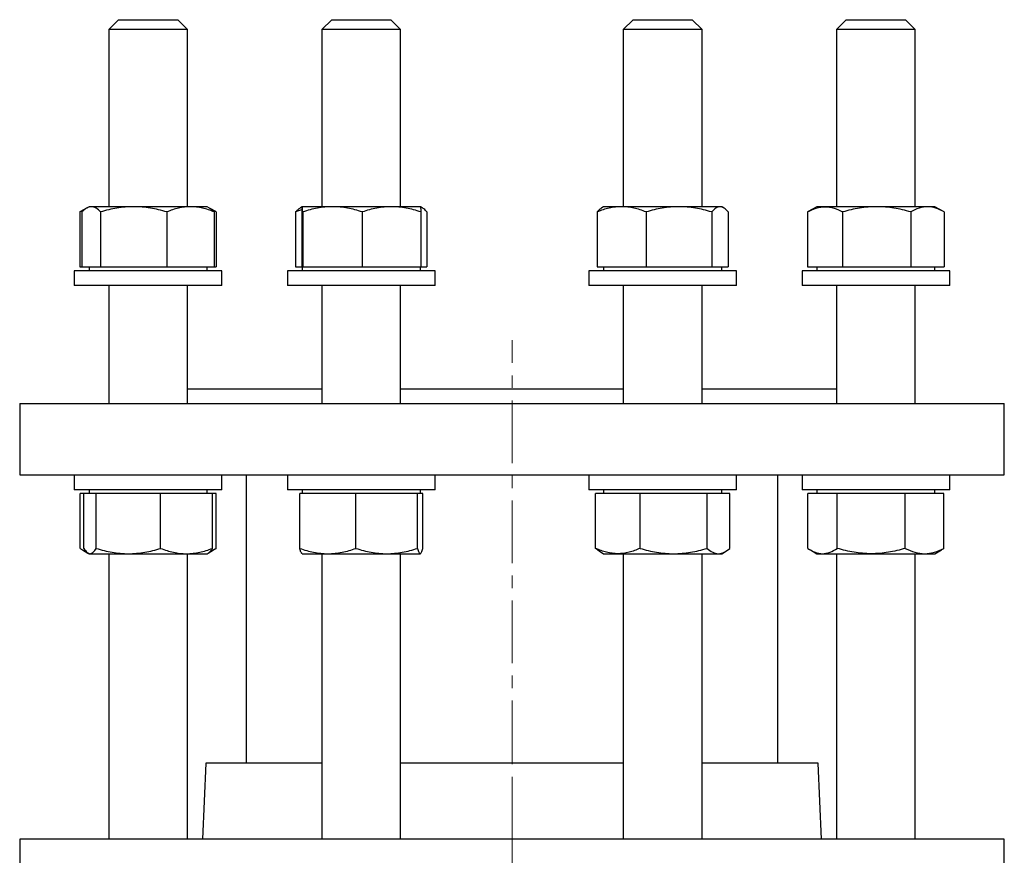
# Model space of a CAD drawing. Header units: millimetres. Extents: x 55 to 706, y 55 to 704.
# Tile 2 of 5: x 65 to 265, y 210 to 380. Entities that reach past the tile are written whole.
import ezdxf

# ---------------------------------------------------------------- set-up
doc = ezdxf.new("R2010")
doc.units = ezdxf.units.MM
doc.linetypes.add('CENTERX2', pattern=[20.32, 12.7, -2.54, 2.54, -2.54])
doc.layers.add('FORMAT', color=7, linetype='Continuous')

msp = doc.modelspace()

# ---------------------------------------------------------------- linework, layer by layer
at = {"color": 7, "linetype": 'Continuous', "lineweight": 25}
for p, q in [((85.47, 379.93), (83.47, 377.93)), ((85.47, 379.93), (97.47, 379.93)), ((99.47, 377.93), (97.47, 379.93)), ((128.76, 379.93), (126.76, 377.93)), ((128.76, 379.93), (140.76, 379.93)), ((142.76, 377.93), (140.76, 379.93)), ((189.99, 379.93), (187.99, 377.93)), ((189.99, 379.93), (201.99, 379.93)), ((203.99, 377.93), (201.99, 379.93)), ((233.29, 379.93), (231.29, 377.93)), ((233.29, 379.93), (245.29, 379.93)), ((247.29, 377.93), (245.29, 379.93)), ((83.47, 377.93), (83.47, 341.93)), ((99.47, 377.93), (83.47, 377.93)), ((99.47, 341.93), (99.47, 377.93)), ((126.76, 377.93), (126.76, 341.93)), ((142.76, 377.93), (126.76, 377.93)), ((142.76, 341.93), (142.76, 377.93)), ((187.99, 377.93), (187.99, 341.93)), ((203.99, 377.93), (187.99, 377.93)), ((203.99, 341.93), (203.99, 377.93)), ((231.29, 377.93), (231.29, 341.93)), ((247.29, 377.93), (231.29, 377.93)), ((247.29, 341.93), (247.29, 377.93)), ((77.61, 340.86), (77.73, 340.93)), ((77.61, 340.86), (77.61, 329.73)), ((78.95, 341.64), (77.73, 340.93)), ((78.03, 340.86), (78.03, 329.73)), ((79.47, 341.93), (78.99, 341.66)), ((79.92, 341.93), (79.47, 341.93)), ((88.53, 341.93), (79.92, 341.93)), ((81.82, 340.86), (81.82, 329.73)), ((100.08, 341.93), (88.53, 341.93)), ((95.25, 340.86), (95.25, 329.73)), ((103.47, 341.93), (100.08, 341.93)), ((103.94, 341.66), (103.47, 341.93)), ((105.21, 340.93), (103.94, 341.66)), ((104.9, 340.86), (104.9, 329.73)), ((105.32, 340.86), (105.32, 329.73)), ((121.43, 340.86), (121.43, 329.73)), ((122.76, 341.93), (122.39, 341.72)), ((122.66, 340.86), (122.66, 329.73)), ((128.92, 341.93), (122.77, 341.93)), ((122.87, 340.86), (122.87, 329.73)), ((140.92, 341.93), (128.92, 341.93)), ((134.97, 340.86), (134.97, 329.73)), ((146.76, 341.93), (140.92, 341.93)), ((147.14, 341.72), (146.76, 341.93)), ((146.87, 340.86), (146.87, 329.73)), ((148.09, 340.86), (148.09, 329.73)), ((182.66, 340.86), (182.66, 329.73)), ((183.99, 341.93), (183.62, 341.72)), ((187.63, 341.93), (183.99, 341.93)), ((199.27, 341.93), (187.63, 341.93)), ((192.61, 340.86), (192.61, 329.73)), ((207.63, 341.93), (199.27, 341.93)), ((205.94, 340.86), (205.94, 329.73)), ((207.99, 341.93), (207.63, 341.93)), ((208.37, 341.72), (207.99, 341.93)), ((209.32, 340.86), (209.32, 329.73)), ((225.43, 340.86), (225.55, 340.93)), ((225.43, 340.86), (225.43, 329.73)), ((227.29, 341.93), (225.55, 340.93)), ((228.99, 341.93), (227.29, 341.93)), ((239.47, 341.93), (228.99, 341.93)), ((232.54, 340.86), (232.54, 329.73)), ((249.77, 341.93), (239.47, 341.93)), ((246.39, 340.86), (246.39, 329.73)), ((251.29, 341.93), (249.77, 341.93)), ((253.03, 340.93), (251.29, 341.93)), ((253.14, 340.86), (253.14, 329.73)), ((76.47, 328.93), (76.47, 325.93)), ((106.47, 328.93), (76.47, 328.93)), ((77.61, 329.73), (78.03, 329.73)), ((78.03, 329.73), (79.92, 329.73)), ((79.47, 329.73), (79.47, 328.93)), ((79.92, 329.73), (81.82, 329.73)), ((81.82, 329.73), (88.53, 329.73)), ((88.53, 329.73), (95.25, 329.73)), ((95.25, 329.73), (100.08, 329.73)), ((100.08, 329.73), (104.9, 329.73)), ((103.47, 328.93), (103.47, 329.73)), ((104.9, 329.73), (105.32, 329.73)), ((106.47, 325.93), (106.47, 328.93)), ((119.76, 328.93), (119.76, 325.93)), ((149.76, 328.93), (119.76, 328.93)), ((121.43, 329.73), (122.66, 329.73)), ((122.66, 329.73), (122.77, 329.73)), ((122.76, 329.73), (122.76, 328.93)), ((122.77, 329.73), (122.87, 329.73)), ((122.87, 329.73), (128.92, 329.73)), ((128.92, 329.73), (134.97, 329.73)), ((134.97, 329.73), (140.92, 329.73)), ((140.92, 329.73), (146.87, 329.73)), ((146.76, 328.93), (146.76, 329.73)), ((146.87, 329.73), (148.09, 329.73)), ((149.76, 325.93), (149.76, 328.93)), ((180.99, 328.93), (180.99, 325.93)), ((210.99, 328.93), (180.99, 328.93)), ((182.66, 329.73), (187.63, 329.73)), ((183.99, 329.73), (183.99, 328.93)), ((187.63, 329.73), (192.61, 329.73)), ((192.61, 329.73), (199.27, 329.73)), ((199.27, 329.73), (205.94, 329.73)), ((205.94, 329.73), (207.63, 329.73)), ((207.63, 329.73), (209.32, 329.73)), ((207.99, 328.93), (207.99, 329.73)), ((210.99, 325.93), (210.99, 328.93)), ((224.29, 328.93), (224.29, 325.93)), ((228.68, 328.93), (224.29, 328.93)), ((225.43, 329.73), (228.99, 329.73)), ((227.29, 329.73), (227.29, 328.93)), ((254.29, 328.93), (228.68, 328.93)), ((228.99, 329.73), (232.54, 329.73)), ((232.54, 329.73), (239.47, 329.73)), ((239.47, 329.73), (246.39, 329.73)), ((246.39, 329.73), (249.77, 329.73)), ((249.77, 329.73), (253.14, 329.73)), ((251.29, 328.93), (251.29, 329.73)), ((254.29, 325.93), (254.29, 328.93)), ((106.47, 325.93), (76.47, 325.93)), ((83.47, 325.93), (83.47, 301.93)), ((99.47, 301.93), (99.47, 325.93)), ((149.76, 325.93), (119.76, 325.93)), ((126.76, 325.93), (126.76, 301.93)), ((142.76, 301.93), (142.76, 325.93)), ((210.99, 325.93), (180.99, 325.93)), ((187.99, 325.93), (187.99, 301.93)), ((203.99, 301.93), (203.99, 325.93)), ((228.68, 325.93), (224.29, 325.93)), ((254.29, 325.93), (228.68, 325.93)), ((231.29, 325.93), (231.29, 301.93)), ((247.29, 301.93), (247.29, 325.93)), ((99.47, 304.93), (126.76, 304.93)), ((142.76, 304.93), (187.99, 304.93)), ((203.99, 304.93), (231.29, 304.93)), ((65.38, 301.93), (65.38, 287.43)), ((65.38, 301.93), (265.38, 301.93)), ((265.38, 287.43), (265.38, 301.93)), ((65.38, 287.43), (265.38, 287.43)), ((76.47, 287.43), (76.47, 284.43)), ((106.47, 284.43), (106.47, 287.43)), ((111.38, 287.43), (111.38, 228.9)), ((119.76, 287.43), (119.76, 284.43)), ((149.76, 284.43), (149.76, 287.43)), ((180.99, 287.43), (180.99, 284.43)), ((210.99, 284.43), (210.99, 287.43)), ((219.38, 228.9), (219.38, 287.43)), ((224.29, 287.43), (224.29, 284.43)), ((254.29, 284.43), (254.29, 287.43)), ((106.47, 284.43), (76.47, 284.43)), ((79.47, 284.43), (79.47, 283.63)), ((103.47, 283.63), (103.47, 284.43)), ((149.76, 284.43), (119.76, 284.43)), ((122.76, 284.43), (122.76, 283.63)), ((146.76, 283.63), (146.76, 284.43)), ((210.99, 284.43), (180.99, 284.43)), ((183.99, 284.43), (183.99, 283.63)), ((207.99, 283.63), (207.99, 284.43)), ((228.68, 284.43), (224.29, 284.43)), ((227.29, 284.43), (227.29, 283.63)), ((254.29, 284.43), (228.68, 284.43)), ((251.29, 283.63), (251.29, 284.43)), ((77.65, 272.51), (77.65, 283.63)), ((78.4, 283.63), (77.65, 283.63)), ((78.4, 272.51), (78.4, 283.63)), ((79.67, 283.63), (78.4, 283.63)), ((80.94, 283.63), (79.67, 283.63)), ((80.94, 272.51), (80.94, 283.63)), ((87.47, 283.63), (80.94, 283.63)), ((94.01, 283.63), (87.47, 283.63)), ((94.01, 272.51), (94.01, 283.63)), ((99.27, 283.63), (94.01, 283.63)), ((104.53, 283.63), (99.27, 283.63)), ((104.53, 272.51), (104.53, 283.63)), ((105.28, 283.63), (104.53, 283.63)), ((105.28, 272.51), (105.28, 283.63)), ((122.26, 272.51), (122.26, 283.63)), ((127.98, 283.63), (122.26, 283.63)), ((133.69, 283.63), (127.98, 283.63)), ((133.69, 272.51), (133.69, 283.63)), ((139.94, 283.63), (133.69, 283.63)), ((146.19, 283.63), (139.94, 283.63)), ((146.19, 272.51), (146.19, 283.63)), ((146.73, 283.63), (146.19, 283.63)), ((147.27, 283.63), (146.73, 283.63)), ((147.27, 272.51), (147.27, 283.63)), ((182.37, 272.51), (182.37, 283.63)), ((186.88, 283.63), (182.37, 283.63)), ((191.38, 283.63), (186.88, 283.63)), ((191.38, 272.51), (191.38, 283.63)), ((198.19, 283.63), (191.38, 283.63)), ((205, 283.63), (198.19, 283.63)), ((205, 272.51), (205, 283.63)), ((207.31, 283.63), (205, 283.63)), ((209.62, 283.63), (207.31, 283.63)), ((209.62, 272.51), (209.62, 283.63)), ((225.47, 272.51), (225.47, 283.63)), ((228.46, 283.63), (225.47, 283.63)), ((231.45, 283.63), (228.46, 283.63)), ((231.45, 272.51), (231.45, 283.63)), ((238.36, 283.63), (231.45, 283.63)), ((245.27, 283.63), (238.36, 283.63)), ((245.27, 272.51), (245.27, 283.63)), ((249.18, 283.63), (245.27, 283.63)), ((253.1, 283.63), (249.18, 283.63)), ((253.1, 272.51), (253.1, 283.63)), ((78.17, 272.19), (79.25, 271.56)), ((103.68, 271.55), (104.77, 272.19)), ((225.99, 272.19), (227.29, 271.43)), ((251.29, 271.43), (252.59, 272.19)), ((79.26, 271.55), (79.47, 271.43)), ((79.47, 271.43), (79.67, 271.43)), ((79.67, 271.43), (87.47, 271.43)), ((83.47, 271.43), (83.47, 213.4)), ((87.47, 271.43), (99.27, 271.43)), ((99.27, 271.43), (103.47, 271.43)), ((99.47, 213.4), (99.47, 271.43)), ((103.47, 271.43), (103.68, 271.55)), ((122.73, 271.46), (122.76, 271.43)), ((122.76, 271.43), (127.98, 271.43)), ((126.76, 271.43), (126.76, 213.4)), ((127.98, 271.43), (139.94, 271.43)), ((139.94, 271.43), (146.73, 271.43)), ((142.76, 213.4), (142.76, 271.43)), ((146.73, 271.43), (146.76, 271.43)), ((146.76, 271.43), (146.8, 271.46)), ((183.26, 271.85), (183.99, 271.43)), ((183.99, 271.43), (186.88, 271.43)), ((186.88, 271.43), (198.19, 271.43)), ((187.99, 271.43), (187.99, 213.4)), ((198.19, 271.43), (207.31, 271.43)), ((203.99, 213.4), (203.99, 271.43)), ((207.31, 271.43), (207.99, 271.43)), ((207.99, 271.43), (208.72, 271.85)), ((227.29, 271.43), (228.46, 271.43)), ((228.46, 271.43), (238.36, 271.43)), ((231.29, 271.43), (231.29, 213.4)), ((238.36, 271.43), (249.18, 271.43)), ((247.29, 213.4), (247.29, 271.43)), ((249.18, 271.43), (251.29, 271.43)), ((103.2, 228.9), (102.53, 213.4)), ((126.76, 228.9), (103.2, 228.9)), ((165.38, 228.9), (142.76, 228.9)), ((187.99, 228.9), (165.38, 228.9)), ((227.56, 228.9), (203.99, 228.9)), ((228.23, 213.4), (227.56, 228.9)), ((65.38, 213.4), (65.38, 201.4)), ((165.38, 213.4), (65.38, 213.4)), ((265.38, 213.4), (165.38, 213.4)), ((265.38, 201.4), (265.38, 213.4))]:
    msp.add_line(p, q, dxfattribs=at)
for points, knots in [([(78.5, 341.31), (78.42, 341.27), (78.12, 341.14), (77.83, 340.98), (77.61, 340.86)], [0, 0, 0, 0, 0.279575, 1, 1, 1, 1]), ([(79.92, 341.93), (79.76, 341.93), (79.6, 341.91), (79.28, 341.81), (79.13, 341.74), (78.65, 341.46), (78.34, 341.19), (78.03, 340.86)], [0, 0, 0, 0, 0.25, 0.25, 0.5, 0.5, 1, 1, 1, 1]), ([(81.82, 340.86), (81.51, 341.19), (81.2, 341.46), (80.57, 341.83), (80.25, 341.93), (79.92, 341.93)], [0, 0, 0, 0, 0.5, 0.5, 1, 1, 1, 1]), ([(88.53, 341.93), (87.97, 341.93), (87.4, 341.91), (86.25, 341.81), (85.69, 341.74), (84, 341.46), (82.9, 341.19), (81.82, 340.86)], [0, 0, 0, 0, 0.25, 0.25, 0.5, 0.5, 1, 1, 1, 1]), ([(95.25, 340.86), (94.16, 341.19), (93.04, 341.46), (90.8, 341.83), (89.67, 341.93), (88.53, 341.93)], [0, 0, 0, 0, 0.5, 0.5, 1, 1, 1, 1]), ([(100.08, 341.93), (99.67, 341.93), (99.26, 341.91), (98.44, 341.81), (98.04, 341.74), (96.83, 341.46), (96.04, 341.19), (95.25, 340.86)], [0, 0, 0, 0, 0.25, 0.25, 0.5, 0.5, 1, 1, 1, 1]), ([(104.9, 340.86), (104.11, 341.19), (103.32, 341.46), (101.71, 341.83), (100.9, 341.93), (100.08, 341.93)], [0, 0, 0, 0, 0.5, 0.5, 1, 1, 1, 1]), ([(103.94, 341.66), (103.97, 341.64), (104.1, 341.57), (104.32, 341.41), (104.62, 341.16), (104.81, 340.96), (104.9, 340.86)], [0, 0, 0, 0, 0.0865816, 0.3909881, 0.6955325, 1, 1, 1, 1]), ([(105.32, 340.86), (105.14, 340.97), (104.83, 341.15), (104.51, 341.3), (104.37, 341.36)], [0, 0, 0, 0, 0.577631, 1, 1, 1, 1]), ([(121.43, 340.86), (121.51, 340.94), (121.65, 341.11), (121.89, 341.35), (122.14, 341.57), (122.32, 341.67), (122.39, 341.71)], [0, 0, 0, 0, 0.22623, 0.452632, 0.77748, 1, 1, 1, 1]), ([(122.69, 341.31), (122.52, 341.26), (122.1, 341.13), (121.69, 340.96), (121.43, 340.86)], [0, 0, 0, 0, 0.390864, 1, 1, 1, 1]), ([(122.77, 341.93), (122.76, 341.93), (122.75, 341.91), (122.73, 341.81), (122.72, 341.74), (122.7, 341.46), (122.68, 341.19), (122.66, 340.86)], [0, 0, 0, 0, 0.25, 0.25, 0.5, 0.5, 1, 1, 1, 1]), ([(122.87, 340.86), (122.85, 341.19), (122.83, 341.46), (122.8, 341.83), (122.78, 341.93), (122.77, 341.93)], [0, 0, 0, 0, 0.5, 0.5, 1, 1, 1, 1]), ([(128.92, 341.93), (128.4, 341.93), (127.89, 341.91), (126.87, 341.81), (126.36, 341.74), (124.85, 341.46), (123.86, 341.19), (122.87, 340.86)], [0, 0, 0, 0, 0.25, 0.25, 0.5, 0.5, 1, 1, 1, 1]), ([(134.97, 340.86), (133.98, 341.19), (132.98, 341.46), (130.97, 341.83), (129.95, 341.93), (128.92, 341.93)], [0, 0, 0, 0, 0.5, 0.5, 1, 1, 1, 1]), ([(140.92, 341.93), (140.41, 341.93), (139.91, 341.91), (138.9, 341.81), (138.4, 341.74), (136.91, 341.46), (135.93, 341.19), (134.97, 340.86)], [0, 0, 0, 0, 0.25, 0.25, 0.5, 0.5, 1, 1, 1, 1]), ([(146.87, 340.86), (145.9, 341.19), (144.91, 341.46), (142.92, 341.83), (141.92, 341.93), (140.92, 341.93)], [0, 0, 0, 0, 0.5, 0.5, 1, 1, 1, 1]), ([(146.76, 341.93), (146.77, 341.93), (146.78, 341.91), (146.8, 341.81), (146.81, 341.74), (146.83, 341.46), (146.85, 341.19), (146.87, 340.86)], [0, 0, 0, 0, 0.25, 0.25, 0.5, 0.5, 1, 1, 1, 1]), ([(148.09, 340.86), (147.99, 340.98), (147.79, 341.2), (147.49, 341.49), (147.18, 341.71), (146.94, 341.83), (146.81, 341.86), (146.79, 341.87)], [0, 0, 0, 0, 0.2350622, 0.470104, 0.7071963, 0.9442651, 1, 1, 1, 1]), ([(187.63, 341.93), (187.21, 341.93), (186.79, 341.91), (185.95, 341.81), (185.53, 341.74), (184.29, 341.46), (183.47, 341.19), (182.66, 340.86)], [0, 0, 0, 0, 0.25, 0.25, 0.5, 0.5, 1, 1, 1, 1]), ([(182.66, 340.86), (182.76, 340.98), (182.97, 341.21), (183.27, 341.48), (183.49, 341.65), (183.61, 341.71), (183.62, 341.71)], [0, 0, 0, 0, 0.320491, 0.640954, 0.964213, 1, 1, 1, 1]), ([(192.61, 340.86), (191.79, 341.19), (190.97, 341.46), (189.32, 341.83), (188.48, 341.93), (187.63, 341.93)], [0, 0, 0, 0, 0.5, 0.5, 1, 1, 1, 1]), ([(199.27, 341.93), (198.7, 341.93), (198.14, 341.91), (197.01, 341.81), (196.45, 341.74), (194.79, 341.46), (193.69, 341.19), (192.61, 340.86)], [0, 0, 0, 0, 0.25, 0.25, 0.5, 0.5, 1, 1, 1, 1]), ([(205.94, 340.86), (204.84, 341.19), (203.75, 341.46), (201.53, 341.83), (200.41, 341.93), (199.27, 341.93)], [0, 0, 0, 0, 0.5, 0.5, 1, 1, 1, 1]), ([(207.63, 341.93), (207.49, 341.93), (207.34, 341.91), (207.05, 341.81), (206.91, 341.74), (206.49, 341.46), (206.21, 341.19), (205.94, 340.86)], [0, 0, 0, 0, 0.25, 0.25, 0.5, 0.5, 1, 1, 1, 1]), ([(209.32, 340.86), (209.05, 341.19), (208.77, 341.46), (208.2, 341.83), (207.92, 341.93), (207.63, 341.93)], [0, 0, 0, 0, 0.5, 0.5, 1, 1, 1, 1]), ([(225.43, 340.86), (226.01, 341.19), (226.6, 341.46), (227.79, 341.83), (228.39, 341.93), (228.99, 341.93)], [0, 0, 0, 0, 0.5, 0.5, 1, 1, 1, 1]), ([(228.99, 341.93), (229.29, 341.93), (229.59, 341.91), (230.19, 341.81), (230.49, 341.74), (231.38, 341.46), (231.96, 341.19), (232.54, 340.86)], [0, 0, 0, 0, 0.25, 0.25, 0.5, 0.5, 1, 1, 1, 1]), ([(239.47, 341.93), (238.88, 341.93), (238.29, 341.91), (237.12, 341.81), (236.54, 341.74), (234.81, 341.46), (233.67, 341.19), (232.54, 340.86)], [0, 0, 0, 0, 0.25, 0.25, 0.5, 0.5, 1, 1, 1, 1]), ([(246.39, 340.86), (245.26, 341.19), (244.12, 341.46), (241.81, 341.83), (240.65, 341.93), (239.47, 341.93)], [0, 0, 0, 0, 0.5, 0.5, 1, 1, 1, 1]), ([(249.77, 341.93), (249.48, 341.93), (249.19, 341.91), (248.63, 341.81), (248.34, 341.74), (247.5, 341.46), (246.94, 341.19), (246.39, 340.86)], [0, 0, 0, 0, 0.25, 0.25, 0.5, 0.5, 1, 1, 1, 1]), ([(253.14, 340.86), (252.59, 341.19), (252.04, 341.46), (250.91, 341.83), (250.34, 341.93), (249.77, 341.93)], [0, 0, 0, 0, 0.5, 0.5, 1, 1, 1, 1]), ([(77.65, 272.51), (77.81, 272.4), (78.14, 272.2), (78.57, 271.96), (78.85, 271.84), (78.96, 271.8)], [0, 0, 0, 0, 0.374494, 0.749094, 1, 1, 1, 1]), ([(78.4, 272.51), (78.61, 272.18), (78.82, 271.91), (79.24, 271.54), (79.46, 271.43), (79.67, 271.43)], [0, 0, 0, 0, 0.5, 0.5, 1, 1, 1, 1]), ([(79.67, 271.43), (79.78, 271.43), (79.89, 271.46), (80.1, 271.56), (80.21, 271.63), (80.52, 271.91), (80.73, 272.18), (80.94, 272.51)], [0, 0, 0, 0, 0.25, 0.25, 0.5, 0.5, 1, 1, 1, 1]), ([(80.94, 272.51), (82.01, 272.18), (83.08, 271.91), (85.26, 271.54), (86.36, 271.43), (87.47, 271.43)], [0, 0, 0, 0, 0.5, 0.5, 1, 1, 1, 1]), ([(87.47, 271.43), (88.03, 271.43), (88.58, 271.46), (89.69, 271.56), (90.23, 271.63), (91.86, 271.91), (92.94, 272.18), (94.01, 272.51)], [0, 0, 0, 0, 0.25, 0.25, 0.5, 0.5, 1, 1, 1, 1]), ([(94.01, 272.51), (94.86, 272.18), (95.74, 271.91), (97.5, 271.53), (98.38, 271.43), (99.27, 271.43)], [0, 0, 0, 0, 0.5, 0.5, 1, 1, 1, 1]), ([(99.27, 271.43), (99.71, 271.43), (100.16, 271.46), (101.06, 271.56), (101.5, 271.63), (102.82, 271.91), (103.68, 272.18), (104.53, 272.51)], [0, 0, 0, 0, 0.25, 0.25, 0.5, 0.5, 1, 1, 1, 1]), ([(104.53, 272.51), (104.47, 272.4), (104.33, 272.19), (104.12, 271.93), (103.91, 271.72), (103.76, 271.6), (103.68, 271.56), (103.67, 271.56)], [0, 0, 0, 0, 0.242215, 0.484499, 0.726657, 0.973388, 1, 1, 1, 1]), ([(104.17, 272.01), (104.34, 272.07), (104.72, 272.22), (105.08, 272.41), (105.28, 272.51)], [0, 0, 0, 0, 0.45653, 1, 1, 1, 1]), ([(105.28, 272.51), (105.12, 272.4), (104.95, 272.28), (104.78, 272.19), (104.77, 272.19)], [0, 0, 0, 0, 0.941101, 1, 1, 1, 1]), ([(122.26, 272.51), (123.2, 272.18), (124.14, 271.91), (126.04, 271.54), (127, 271.43), (127.98, 271.43)], [0, 0, 0, 0, 0.5, 0.5, 1, 1, 1, 1]), ([(122.73, 271.46), (122.71, 271.47), (122.66, 271.5), (122.59, 271.6), (122.5, 271.78), (122.41, 272.01), (122.33, 272.26), (122.29, 272.42), (122.26, 272.51)], [0, 0, 0, 0, 0.130456, 0.272261, 0.48783, 0.703423, 0.851651, 1, 1, 1, 1]), ([(127.98, 271.43), (128.46, 271.43), (128.95, 271.46), (129.91, 271.56), (130.39, 271.63), (131.82, 271.91), (132.76, 272.18), (133.69, 272.51)], [0, 0, 0, 0, 0.25, 0.25, 0.5, 0.5, 1, 1, 1, 1]), ([(133.69, 272.51), (134.71, 272.18), (135.74, 271.91), (137.82, 271.54), (138.87, 271.43), (139.94, 271.43)], [0, 0, 0, 0, 0.5, 0.5, 1, 1, 1, 1]), ([(139.94, 271.43), (140.47, 271.43), (141, 271.46), (142.06, 271.56), (142.58, 271.63), (144.14, 271.91), (145.17, 272.18), (146.19, 272.51)], [0, 0, 0, 0, 0.25, 0.25, 0.5, 0.5, 1, 1, 1, 1]), ([(146.19, 272.51), (146.28, 272.18), (146.37, 271.91), (146.55, 271.53), (146.64, 271.43), (146.73, 271.43)], [0, 0, 0, 0, 0.5, 0.5, 1, 1, 1, 1]), ([(146.73, 271.43), (146.77, 271.43), (146.82, 271.46), (146.91, 271.56), (146.96, 271.63), (147.09, 271.91), (147.18, 272.18), (147.27, 272.51)], [0, 0, 0, 0, 0.25, 0.25, 0.5, 0.5, 1, 1, 1, 1]), ([(186.88, 271.43), (186.49, 271.43), (186.11, 271.46), (185.35, 271.56), (184.97, 271.63), (183.84, 271.91), (183.1, 272.18), (182.37, 272.51)], [0, 0, 0, 0, 0.25, 0.25, 0.5, 0.5, 1, 1, 1, 1]), ([(183.27, 271.86), (183.21, 271.89), (183.02, 272), (182.72, 272.21), (182.49, 272.41), (182.37, 272.51)], [0, 0, 0, 0, 0.205121, 0.60261, 1, 1, 1, 1]), ([(191.38, 272.51), (190.65, 272.18), (189.9, 271.91), (188.39, 271.53), (187.64, 271.43), (186.88, 271.43)], [0, 0, 0, 0, 0.5, 0.5, 1, 1, 1, 1]), ([(191.38, 272.51), (192.49, 272.18), (193.62, 271.91), (195.88, 271.54), (197.03, 271.43), (198.19, 271.43)], [0, 0, 0, 0, 0.5, 0.5, 1, 1, 1, 1]), ([(198.19, 271.43), (198.77, 271.43), (199.35, 271.46), (200.5, 271.56), (201.07, 271.63), (202.77, 271.91), (203.89, 272.18), (205, 272.51)], [0, 0, 0, 0, 0.25, 0.25, 0.5, 0.5, 1, 1, 1, 1]), ([(205, 272.51), (205.38, 272.18), (205.76, 271.91), (206.53, 271.54), (206.92, 271.43), (207.31, 271.43)], [0, 0, 0, 0, 0.5, 0.5, 1, 1, 1, 1]), ([(207.31, 271.43), (207.5, 271.43), (207.7, 271.46), (208.09, 271.56), (208.28, 271.63), (208.86, 271.91), (209.24, 272.18), (209.62, 272.51)], [0, 0, 0, 0, 0.25, 0.25, 0.5, 0.5, 1, 1, 1, 1]), ([(225.47, 272.51), (225.96, 272.18), (226.46, 271.91), (227.45, 271.54), (227.95, 271.43), (228.46, 271.43)], [0, 0, 0, 0, 0.5, 0.5, 1, 1, 1, 1]), ([(228.46, 271.43), (228.72, 271.43), (228.97, 271.46), (229.47, 271.56), (229.73, 271.63), (230.47, 271.91), (230.96, 272.18), (231.45, 272.51)], [0, 0, 0, 0, 0.25, 0.25, 0.5, 0.5, 1, 1, 1, 1]), ([(238.36, 271.43), (237.77, 271.43), (237.19, 271.46), (236.01, 271.56), (235.43, 271.63), (233.7, 271.91), (232.57, 272.18), (231.45, 272.51)], [0, 0, 0, 0, 0.25, 0.25, 0.5, 0.5, 1, 1, 1, 1]), ([(245.27, 272.51), (244.14, 272.18), (242.99, 271.91), (240.68, 271.53), (239.53, 271.43), (238.36, 271.43)], [0, 0, 0, 0, 0.5, 0.5, 1, 1, 1, 1]), ([(245.27, 272.51), (245.91, 272.18), (246.55, 271.91), (247.86, 271.54), (248.52, 271.43), (249.18, 271.43)], [0, 0, 0, 0, 0.5, 0.5, 1, 1, 1, 1]), ([(249.18, 271.43), (249.52, 271.43), (249.85, 271.46), (250.51, 271.56), (250.84, 271.63), (251.82, 271.91), (252.46, 272.18), (253.1, 272.51)], [0, 0, 0, 0, 0.25, 0.25, 0.5, 0.5, 1, 1, 1, 1]), ([(253.1, 272.51), (252.94, 272.4), (252.77, 272.28), (252.6, 272.19), (252.59, 272.19)], [0, 0, 0, 0, 0.941101, 1, 1, 1, 1])]:
    msp.add_open_spline(points, degree=3, knots=knots, dxfattribs=at)
at = {"layer": 'FORMAT', "linetype": 'CENTERX2', "lineweight": 18}
for p, q in [((165.38, 228.9), (165.38, 314.8)), ((165.38, 213.4), (165.38, 228.9)), ((165.38, 213.4), (165.38, 201.4))]:
    msp.add_line(p, q, dxfattribs=at)

doc.saveas('drawing.dxf')
